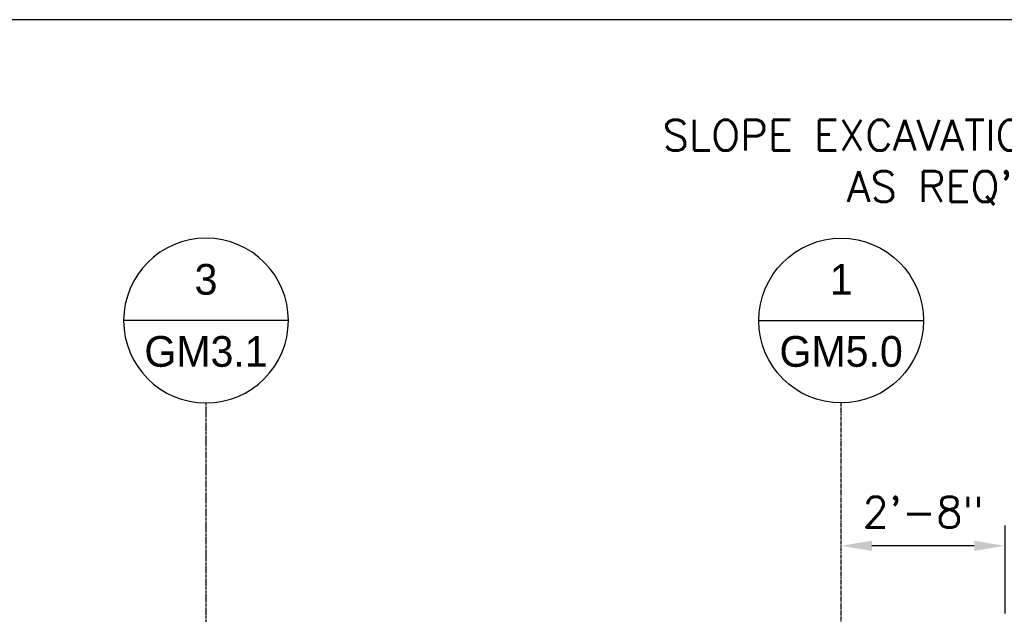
# Model space of a CAD drawing. Extents: x -169 to 2224, y 0 to 2796.
# Tile 241 of 256: x 1739 to 1932, y 424 to 540. Entities that reach past the tile are written whole.
import ezdxf
from ezdxf.enums import TextEntityAlignment as Align

# ---------------------------------------------------------------- set-up
doc = ezdxf.new("R2010")
doc.units = 0
doc.header["$MEASUREMENT"] = 0
doc.header["$PDSIZE"] = 1
doc.linetypes.add('CENTER1', pattern=[0.6625, 0.5, -0.075, 0.0125, -0.075])
doc.layers.get('0').update_dxf_attribs({"color": 255, "linetype": 'CONTINUOUS'})
doc.layers.get('DEFPOINTS').update_dxf_attribs({"linetype": 'CONTINUOUS'})
for name, color, linetype in [('CENTERLINE', 3, 'CENTER1'), ('DIM', 3, 'CONTINUOUS'), ('FREEZE-OUTLINE-TITLES', 60, 'CONTINUOUS'), ('TAG', 3, 'CONTINUOUS'), ('TEXT', 3, 'CONTINUOUS')]:
    doc.layers.add(name, color=color, linetype=linetype)
doc.styles.add('SIMPFRAC', font='simpfrac')
doc.styles.add('SIMPLEX', font='simplex')
doc.dimstyles.new('DIM64', dxfattribs={"dimscale": 64, "dimtxt": 0.09375, "dimasz": 0.09375, "dimexe": 0.0625, "dimexo": 0.0625, "dimgap": 0.046875, "dimtad": 1, "dimdec": 4, "dimzin": 3, "dimdsep": 46, "dimlunit": 4, "dimtxsty": 'SIMPLEX', "dimcen": 0, "dimclrd": 256, "dimclre": 256, "dimclrt": 256, "dimadec": 0, "dimazin": 0, "dimtfac": 1, "dimtdec": 4, "dimtmove": 0, "dimatfit": 3, "dimfxl": 1, "dimfrac": 2, "dimtolj": 1, "dimtzin": 0, "dimarcsym": 0})

# ---------------------------------------------------------------- blocks, each defined once
blk = doc.blocks.new('KEY-DETAIL')
blk.add_line((-0.1911, 0), (0.1911, 0))
blk.add_circle((0, 0), 0.1911)
at = {"style": 'SIMPFRAC'}
for tag, p in [('DETAIL', (0, 0.1314)), ('SHEET', (0, -0.0358))]:
    blk.add_attdef(tag, text='', height=0.0781, dxfattribs=at).set_placement(p, align=Align.TOP_CENTER)
blk = doc.blocks.new('*D18')
at = {"layer": 'DEFPOINTS', "color": 0, "transparency": 16777216}
for p in [(1899.87, 437.25), (1899.87, 437.25), (1931.87, 420.01)]:
    blk.add_point(p, dxfattribs=at)
at = {"layer": 'DIM', "lineweight": -2, "transparency": 16777216}
for p, q in [((1931.87, 424.01), (1931.87, 441.25)), ((1925.87, 437.25), (1905.87, 437.25))]:
    blk.add_line(p, q, dxfattribs=at)
at = {"layer": 'DIM', "transparency": 16777216}
for points in [[(1905.87, 438.25), (1905.87, 436.25), (1899.87, 437.25)], [(1925.87, 438.25), (1925.87, 436.25), (1931.87, 437.25)]]:
    blk.add_solid(points, dxfattribs=at)
at = {"layer": 'DIM', "transparency": 16777216, "insert": (1915.87, 443.83), "char_height": 6, "attachment_point": 5, "style": 'SIMPLEX'}
blk.add_mtext('\\A1;2\'-8"', dxfattribs=at)

msp = doc.modelspace()

# ---------------------------------------------------------------- linework, layer by layer
at = {"layer": 'CENTERLINE'}
msp.add_line((1775.86468, 421.50736), (1775.86468, 465.14738), dxfattribs=at)
at = {"layer": 'CENTERLINE', "linetype": 'CENTER1', "ltscale": 0.5}
msp.add_lwpolyline([(1899.87181, 421.00736), (1899.87181, 465.14738)], dxfattribs=at)
at = {"layer": 'FREEZE-OUTLINE-TITLES', "linetype": 'Continuous'}
msp.add_lwpolyline([(2220, 540.00736), (1176, 540.00736), (1176, 0), (2220, 0)], close=True, dxfattribs=at)

# ---------------------------------------------------------------- block references
at = {"layer": 'TAG'}
ref = msp.add_blockref('KEY-DETAIL', (1775.86468, 481.23637), dxfattribs=dict(at, xscale=-84.17985725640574, yscale=84.17985725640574, zscale=84.17985725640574))
ref.add_attrib('SHEET', 'GM3.1', dxfattribs={"height": 6, "style": 'SIMPFRAC'}).set_placement((1775.86468, 478.21969), align=Align.TOP_CENTER)
ref.add_attrib('DETAIL', '3', dxfattribs={"layer": '0', "height": 6, "style": 'SIMPFRAC'}).set_placement((1775.86468, 492.29755), align=Align.TOP_CENTER)
ref = msp.add_blockref('KEY-DETAIL', (1899.87181, 481.23637), dxfattribs=dict(at, xscale=84.17985725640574, yscale=84.17985725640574, zscale=84.17985725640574))
ref.add_attrib('SHEET', 'GM5.0', dxfattribs={"height": 6, "style": 'SIMPFRAC'}).set_placement((1899.87181, 478.21969), align=Align.TOP_CENTER)
ref.add_attrib('DETAIL', '1', dxfattribs={"layer": '0', "height": 6, "style": 'SIMPFRAC'}).set_placement((1899.87181, 492.29755), align=Align.TOP_CENTER)

# ---------------------------------------------------------------- texts
at = {"layer": 'TEXT', "insert": (1941.35462, 520.42655), "char_height": 6, "width": 90.2159827, "attachment_point": 3, "style": 'SIMPLEX'}
msp.add_mtext("SLOPE EXCAVATION AS REQ'D.", dxfattribs=at)

# ---------------------------------------------------------------- dimensions: what is measured, and where the dimension line sits
at = {"layer": 'DIM'}
dim = msp.add_linear_dim(base=(1899.87181, 437.25425), p1=(1931.87181, 420.00736), p2=(1899.87181, 437.25425), angle=180, dimstyle='DIM64', override={"dimse2": 1}, dxfattribs=at)
dim.commit()
dim.dimension.update_dxf_attribs({"geometry": '*D18', "text_midpoint": (1915.87181, 443.82568)})

doc.saveas('drawing.dxf')
